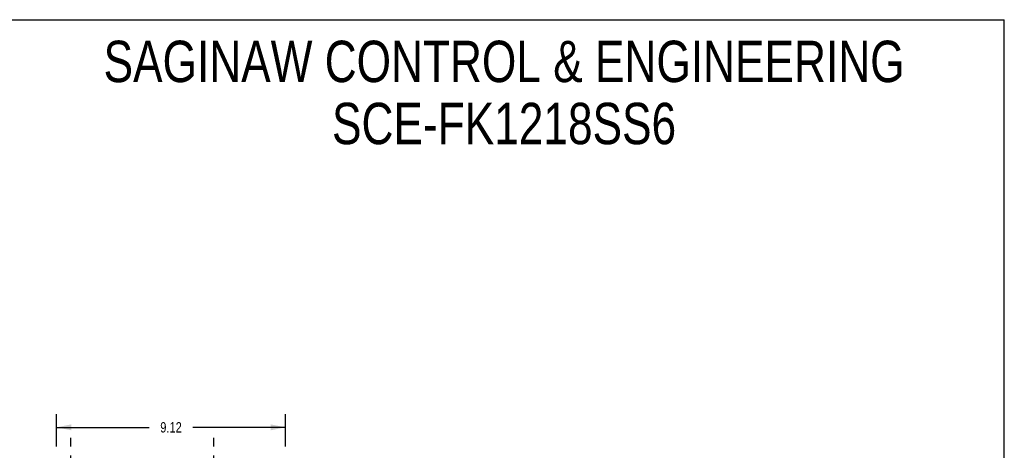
# Model space of a CAD drawing. Header units: inches. Extents: x 0 to 64.7, y 0 to 50.
# Tile 4 of 4: x 25.5 to 64.7, y 32.9 to 50. Entities that reach past the tile are written whole.
import ezdxf

# ---------------------------------------------------------------- set-up
doc = ezdxf.new("R2010")
doc.units = ezdxf.units.IN
doc.header["$LTSCALE"] = 3.558824
doc.header["$MEASUREMENT"] = 0
doc.linetypes.add('DASHED', pattern=[0.2, 0.1, -0.1])
doc.layers.get('0').update_dxf_attribs({"linetype": 'CONTINUOUS'})
doc.layers.add('DIMENSIONS', color=7, linetype='CONTINUOUS')
doc.styles.get("Standard").update_dxf_attribs({"font": 'txt', "width": 0.8})
doc.dimstyles.new('DIMSTYLE_1', dxfattribs={"dimtxt": 0.411765, "dimasz": 0.588235, "dimexe": 0.09, "dimexo": 0.07, "dimgap": 0.035, "dimtad": 0, "dimtih": 1, "dimtoh": 1, "dimzin": 4, "dimdsep": 46, "dimtxsty": 'Standard', "dimblk": '_FILLED', "dimblk1": '_FILLED', "dimblk2": '_FILLED', "dimcen": 0.09, "dimadec": 0, "dimazin": 0, "dimtfac": 1, "dimtofl": 0, "dimtmove": 0, "dimatfit": 3, "dimldrblk": '_FILLED', "dimfxl": 1, "dimtolj": 1, "dimtzin": 4, "dimarcsym": 0})

# ---------------------------------------------------------------- blocks, each defined once
blk = doc.blocks.new('_FILLED')
at = {"color": 0, "linetype": 'ByBlock'}
blk.add_solid([(0, 0), (-1, 0.2), (-1, -0.2)], dxfattribs=at)
blk = doc.blocks.new('*D3')
at = {"layer": 'DIMENSIONS', "color": 2, "linetype": 'Continuous'}
for p, q in [((26.943, 33.02), (26.943, 34.305)), ((36.066, 33.02), (36.066, 34.305)), ((26.943, 33.776), (30.639, 33.776)), ((36.066, 33.776), (32.369, 33.776))]:
    blk.add_line(p, q, dxfattribs=at)
at = {"layer": 'DIMENSIONS', "color": 2, "linetype": 'Continuous', "xscale": 0.5882352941, "yscale": 0.5882352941, "zscale": 0.5882352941, "rotation": 180}
blk.add_blockref('_FILLED', (26.943, 33.776), dxfattribs=at)
at = {"layer": 'DIMENSIONS', "color": 2, "linetype": 'Continuous', "xscale": 0.5882352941, "yscale": 0.5882352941, "zscale": 0.5882352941}
blk.add_blockref('_FILLED', (36.066, 33.776), dxfattribs=at)
at = {"layer": 'DIMENSIONS', "color": 2, "linetype": 'Continuous', "insert": (31.504, 33.982), "char_height": 0.4118, "width": 1.31765, "attachment_point": 2, "line_spacing_factor": 0.9}
blk.add_mtext('9.12', dxfattribs=at)

msp = doc.modelspace()

# ---------------------------------------------------------------- linework, layer by layer
at = {"color": 7, "linetype": 'Continuous'}
for p in [(0, 50), (64.706, 0)]:
    msp.add_line(p, (64.706, 50), dxfattribs=at)
at = {"color": 2, "linetype": 'DASHED'}
for p, q in [((27.505, 33.363), (27.505, 32.083)), ((33.193, 33.363), (33.193, 32.083))]:
    msp.add_line(p, q, dxfattribs=at)

# ---------------------------------------------------------------- texts
at = {"layer": 'DIMENSIONS', "color": 2, "linetype": 'Continuous', "insert": (44.775, 49.164), "char_height": 1.64706, "width": 38.21176, "attachment_point": 2, "line_spacing_factor": 0.9}
msp.add_mtext('SAGINAW CONTROL & ENGINEERING\\PSCE-FK1218SS6', dxfattribs=at)

# ---------------------------------------------------------------- dimensions: what is measured, and where the dimension line sits
at = {"layer": 'DIMENSIONS', "color": 2, "linetype": 'Continuous'}
dim = msp.add_linear_dim(base=(36.066, 33.776), p1=(26.943, 32.95), p2=(36.066, 32.95), dimstyle='DIMSTYLE_1', dxfattribs=at)
dim.commit()
dim.dimension.update_dxf_attribs({"geometry": '*D3', "text_midpoint": (31.504, 33.776), "dimtype": 160})

doc.saveas('drawing.dxf')
